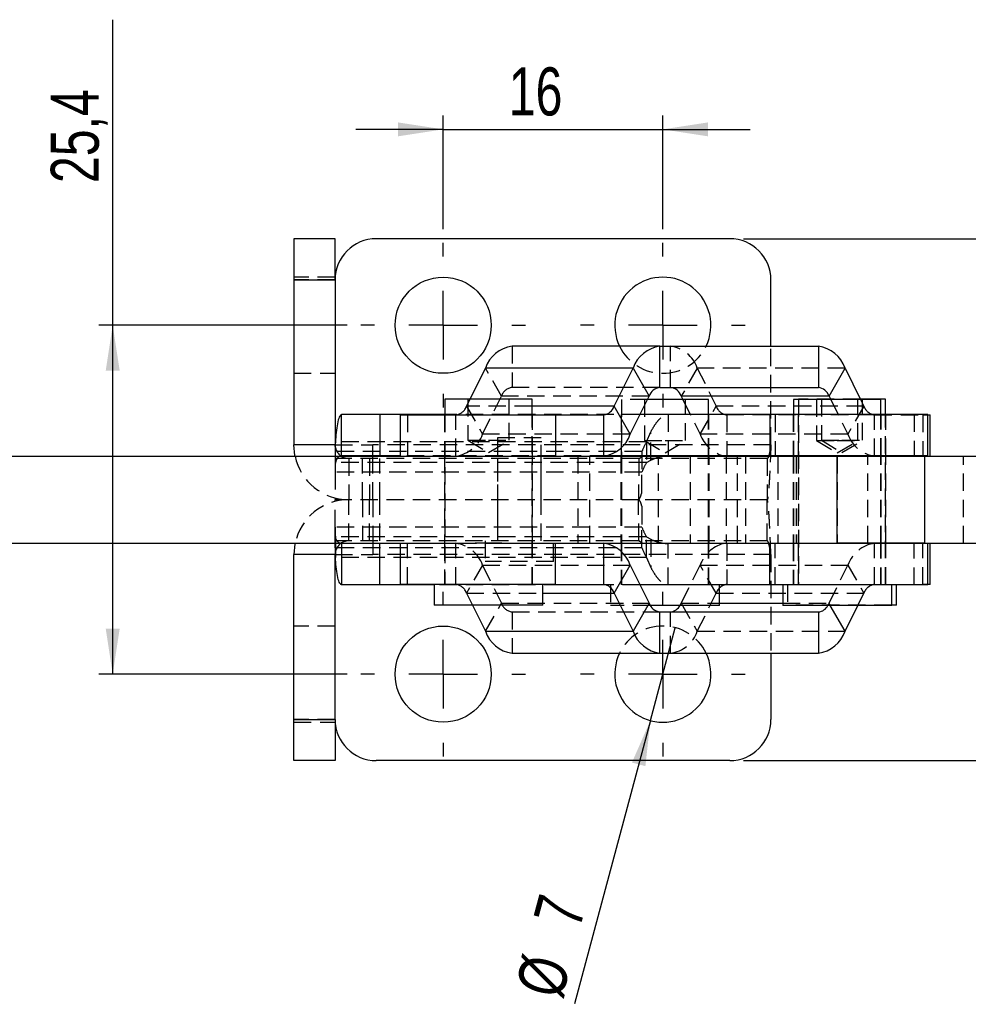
# Model space of a CAD drawing. Extents: x 29 to 415, y 5 to 292.
# Tile 2 of 25: x 106 to 175, y 5 to 77. Entities that reach past the tile are written whole.
import ezdxf

# ---------------------------------------------------------------- set-up
doc = ezdxf.new("R2010")
doc.units = 0
doc.linetypes.add('HIDDEN', pattern=[1.905, 1.27, -0.635])
doc.layers.get('0').update_dxf_attribs({"linetype": 'CONTINUOUS'})
doc.styles.add('SLDTEXTSTYLE0', font='TXT', dxfattribs={"width": 0.75})
doc.dimstyles.new('SLDDIMSTYLE0', dxfattribs={"dimtxt": 3.5, "dimasz": 3.302, "dimexe": 0, "dimexo": 0.0625, "dimgap": 0.875, "dimtad": 1, "dimdec": 3, "dimrnd": 1e-09, "dimzin": 12, "dimtxsty": 'SLDTEXTSTYLE0', "dimsah": 1, "dimcen": 0.09, "dimazin": 3, "dimtfac": 1, "dimtdec": 3, "dimtofl": 0, "dimtmove": 0, "dimatfit": 3, "dimtolj": 1, "dimtzin": 12})
doc.dimstyles.new('SLDDIMSTYLE4', dxfattribs={"dimtxt": 3.5, "dimasz": 3.302, "dimexe": 0, "dimexo": 0.0625, "dimgap": 0.875, "dimtad": 1, "dimdec": 3, "dimrnd": 1e-09, "dimzin": 12, "dimtxsty": 'SLDTEXTSTYLE0', "dimsah": 1, "dimcen": 0.09, "dimazin": 3, "dimtfac": 1, "dimtdec": 3, "dimtmove": 0, "dimatfit": 3, "dimtolj": 1, "dimtzin": 12})
doc.dimstyles.new('SLDDIMSTYLE5', dxfattribs={"dimtxt": 3.5, "dimasz": 3.302, "dimexe": 0, "dimexo": 0.0625, "dimgap": 0.875, "dimtad": 1, "dimdec": 3, "dimrnd": 1e-09, "dimzin": 12, "dimtxsty": 'SLDTEXTSTYLE0', "dimblk1": 'NONE', "dimsah": 1, "dimcen": 0, "dimazin": 3, "dimtfac": 1, "dimtdec": 3, "dimtmove": 0, "dimatfit": 3, "dimtolj": 1, "dimtzin": 12})

# ---------------------------------------------------------------- blocks, each defined once
blk = doc.blocks.new('_D_10')
at = {"color": 179, "linetype": 'CONTINUOUS'}
for p, q in [((137.012, 61.626), (137.012, 69.888)), ((153.012, 61.626), (153.012, 69.888)), ((137.012, 68.888), (130.662, 68.888)), ((137.012, 68.888), (153.012, 68.888)), ((153.012, 68.888), (159.362, 68.888))]:
    blk.add_line(p, q, dxfattribs=at)
for points in [[(137.012, 68.888), (133.71, 69.396), (133.71, 68.38)], [(153.012, 68.888), (156.314, 68.38), (156.314, 69.396)]]:
    blk.add_solid(points, dxfattribs=at)
at = {"color": 179, "linetype": 'CONTINUOUS', "insert": (141.792, 73.4, 31.598), "char_height": 3.5, "attachment_point": 1, "style": 'SLDTEXTSTYLE0'}
blk.add_mtext('16', dxfattribs=at)
blk = doc.blocks.new('_D_11')
at = {"color": 179, "linetype": 'CONTINUOUS'}
for q in [(153.918, 32.607), (146.577, 5.212)]:
    blk.add_line((152.106, 25.845), q, dxfattribs=at)
blk.add_solid([(152.106, 25.845), (150.761, 22.787), (151.742, 22.524)], dxfattribs=at)
at = {"color": 179, "linetype": 'CONTINUOUS', "char_height": 3.5, "attachment_point": 1, "rotation": 75, "style": 'SLDTEXTSTYLE0'}
for s, insert in [('7', (143.561, 11.485, 31.598)), ('%%c', (142.246, 6.373, 31.598))]:
    blk.add_mtext(s, dxfattribs=dict(at, insert=insert))
blk = doc.blocks.new('_NONE')
blk = doc.blocks.new('_D_12')
at = {"color": 218, "linetype": 'CONTINUOUS'}
for p, q in [((204.746, 60.926), (204.746, 72.896)), ((158.887, 60.926), (205.746, 60.926)), ((204.746, 22.926), (204.746, 60.926)), ((158.887, 22.926), (205.746, 22.926))]:
    blk.add_line(p, q, dxfattribs=at)
for points in [[(204.746, 60.926), (204.238, 57.624), (205.254, 57.624)], [(204.746, 22.926), (205.254, 26.228), (204.238, 26.228)]]:
    blk.add_solid(points, dxfattribs=at)
at = {"color": 218, "linetype": 'CONTINUOUS', "insert": (200.235, 64.88, 31.598), "char_height": 3.5, "attachment_point": 1, "rotation": 90, "style": 'SLDTEXTSTYLE0'}
blk.add_mtext('38', dxfattribs=at)
blk = doc.blocks.new('_D_13')
at = {"color": 218, "linetype": 'CONTINUOUS'}
for p, q in [((112.94, 54.626), (112.94, 76.874)), ((130.012, 54.626), (111.94, 54.626)), ((112.94, 29.226), (112.94, 54.626)), ((130.012, 29.226), (111.94, 29.226))]:
    blk.add_line(p, q, dxfattribs=at)
for points in [[(112.94, 54.626), (112.432, 51.324), (113.448, 51.324)], [(112.94, 29.226), (113.448, 32.528), (112.432, 32.528)]]:
    blk.add_solid(points, dxfattribs=at)
at = {"color": 218, "linetype": 'CONTINUOUS', "insert": (108.428, 64.979, 31.598), "char_height": 3.5, "attachment_point": 1, "rotation": 90, "style": 'SLDTEXTSTYLE0'}
blk.add_mtext('25,4', dxfattribs=at)
blk = doc.blocks.new('SW_CENTERMARKSYMBOL_8')
at = {"color": 0, "linetype": 'CONTINUOUS'}
for p, q in [((0, 5), (0, 6)), ((0, 0), (0, 2.5)), ((-5, 0), (-6, 0)), ((0, 0), (-2.5, 0)), ((0, 0), (0, -2.5)), ((0, 0), (2.5, 0)), ((5, 0), (6, 0)), ((0, -5), (0, -6))]:
    blk.add_line(p, q, dxfattribs=at)
blk = doc.blocks.new('SW_CENTERMARKSYMBOL_9')
at = {"color": 0, "linetype": 'CONTINUOUS'}
for p, q in [((0, 5), (0, 6)), ((0, 0), (0, 2.5)), ((-5, 0), (-6, 0)), ((0, 0), (-2.5, 0)), ((0, 0), (0, -2.5)), ((0, 0), (2.5, 0)), ((5, 0), (6, 0)), ((0, -5), (0, -6))]:
    blk.add_line(p, q, dxfattribs=at)
blk = doc.blocks.new('SW_CENTERMARKSYMBOL_10')
at = {"color": 0, "linetype": 'CONTINUOUS'}
for p, q in [((0, 30.4), (0, 31.4)), ((0, 25.4), (0, 27.9)), ((-5, 25.4), (-6, 25.4)), ((0, 25.4), (-2.5, 25.4)), ((0, 25.4), (0, 22.9)), ((0, 25.4), (2.5, 25.4)), ((5, 25.4), (6, 25.4)), ((0, 20.4), (0, 19.4)), ((0, 5), (0, 6)), ((0, 0), (0, 2.5)), ((-5, 0), (-6, 0)), ((0, 0), (-2.5, 0)), ((0, 0), (0, -2.5)), ((0, 0), (2.5, 0)), ((5, 0), (6, 0)), ((0, -5), (0, -6))]:
    blk.add_line(p, q, dxfattribs=at)

msp = doc.modelspace()

# ---------------------------------------------------------------- linework, layer by layer
at = {"color": 7, "linetype": 'CONTINUOUS'}
for p, q in [((129.136915, 60.926132), (126.136916, 60.926132)), ((126.136916, 60.926132), (126.136916, 57.926134)), ((129.136915, 57.926134), (129.136915, 60.926132)), ((157.886915, 60.926132), (132.136915, 60.926132)), ((126.136916, 57.926134), (129.136915, 57.926134)), ((126.136916, 57.926134), (126.136916, 45.926133)), ((129.136915, 57.926134), (129.136915, 45.926133)), ((160.886916, 53.101133), (160.886916, 57.926134)), ((152.791492, 53.101133), (142.028594, 53.101133)), ((152.791492, 50.101132), (152.791492, 53.101133)), ((152.791492, 53.101133), (164.342963, 53.101133)), ((164.342963, 53.101133), (164.342963, 50.101132)), ((138.968704, 49.251133), (140.087436, 51.511125)), ((150.850334, 51.511125), (140.087436, 51.511125)), ((149.477165, 48.737136), (150.850334, 51.511125)), ((150.850334, 51.511125), (152.015028, 49.465129)), ((165.119425, 49.465129), (166.28412, 51.511125)), ((166.28412, 51.511125), (167.415228, 49.226133)), ((152.791492, 50.101132), (164.342963, 50.101132)), ((137.137915, 49.251133), (137.137915, 48.101133)), ((143.487915, 49.251133), (137.137915, 49.251133)), ((143.487915, 48.101133), (143.487915, 49.251133)), ((150.64186, 46.691141), (152.015028, 49.465129)), ((156.348641, 49.226133), (151.896722, 49.226133)), ((165.119425, 49.465129), (154.356527, 49.465129)), ((154.356527, 49.465129), (154.474835, 49.226133)), ((156.348641, 48.126133), (156.348641, 49.226133)), ((162.537916, 49.226133), (162.537916, 48.126133)), ((168.887915, 49.226133), (162.537916, 49.226133)), ((165.119425, 49.465129), (165.237733, 49.226133)), ((169.233641, 49.251133), (167.402853, 49.251133)), ((168.887915, 48.126133), (168.887915, 49.226133)), ((169.233641, 48.126133), (169.233641, 49.251133)), ((129.607546, 45.126133), (129.607546, 48.126133)), ((132.408728, 48.126133), (129.607546, 48.126133)), ((132.408728, 48.126133), (132.408728, 45.126133)), ((137.137915, 48.126133), (132.408728, 48.126133)), ((133.890209, 48.101133), (133.890209, 45.101133)), ((133.890209, 48.101133), (145.182811, 48.101133)), ((145.182811, 48.101133), (145.182811, 45.101133)), ((145.182811, 48.101133), (148.700702, 48.101133)), ((148.700702, 48.101133), (148.700702, 45.101133)), ((150.64186, 46.691141), (149.477165, 48.737136)), ((160.813228, 48.126133), (151.352204, 48.126133)), ((160.813228, 48.126133), (160.813228, 45.126133)), ((172.312916, 48.126133), (160.813228, 48.126133)), ((172.312916, 45.126133), (172.312916, 48.126133)), ((172.312916, 48.101133), (172.481347, 48.101133)), ((172.481347, 45.101133), (172.481347, 48.101133)), ((129.136915, 45.926133), (126.136916, 45.926133)), ((129.144384, 45.804144), (129.136915, 45.926133)), ((129.162599, 45.101133), (129.162599, 46.126133)), ((129.136915, 45.427007), (129.136915, 45.101133)), ((50.912915, 45.101133), (139.349248, 45.101133)), ((132.408728, 45.126133), (129.607546, 45.126133)), ((133.890209, 45.126133), (132.408728, 45.126133)), ((139.349248, 45.101133), (141.276582, 45.101133)), ((141.276582, 45.101133), (165.712916, 45.101133)), ((160.813228, 45.126133), (148.96579, 45.126133)), ((149.998641, 45.126133), (149.998641, 45.101133)), ((156.348641, 45.101133), (156.348641, 45.126133)), ((157.670855, 45.101133), (157.405767, 45.126133)), ((172.312916, 45.126133), (160.813228, 45.126133)), ((162.537916, 45.126133), (162.537916, 45.101133)), ((165.712916, 38.751133), (165.712916, 45.101133)), ((165.712916, 45.101133), (172.062915, 45.101133)), ((168.887915, 45.101133), (168.887915, 45.126133)), ((171.951643, 45.126133), (171.951643, 45.101133)), ((172.062915, 45.101133), (188.597845, 45.101133)), ((172.062915, 45.101133), (172.062915, 38.751133)), ((50.912915, 38.751133), (139.349248, 38.751133)), ((129.136915, 38.425259), (129.136915, 38.751133)), ((129.162599, 38.751133), (129.162599, 37.726133)), ((129.607546, 38.726133), (129.607546, 35.726133)), ((132.408728, 38.726133), (129.607546, 38.726133)), ((132.408728, 35.726133), (132.408728, 38.726133)), ((133.890209, 38.726133), (132.408728, 38.726133)), ((133.890209, 38.751133), (133.890209, 35.751133)), ((141.276582, 38.751133), (139.349248, 38.751133)), ((141.276582, 38.751133), (165.712916, 38.751133)), ((145.182811, 35.751133), (145.182811, 38.751133)), ((148.700702, 38.751133), (148.700702, 35.751133)), ((160.813228, 38.726133), (148.96579, 38.726133)), ((149.998641, 38.751133), (149.998641, 38.726133)), ((156.348641, 38.726133), (156.348641, 38.751133)), ((157.405767, 38.726133), (157.670855, 38.751133)), ((160.813228, 35.726133), (160.813228, 38.726133)), ((172.312916, 38.726133), (160.813228, 38.726133)), ((162.537916, 38.751133), (162.537916, 38.726133)), ((172.062915, 38.751133), (165.712916, 38.751133)), ((168.887915, 38.726133), (168.887915, 38.751133)), ((171.951643, 38.726133), (171.951643, 38.751133)), ((172.062915, 38.751133), (188.597845, 38.751133)), ((172.312916, 35.726133), (172.312916, 38.726133)), ((172.481347, 35.751133), (172.481347, 38.751133)), ((129.144384, 38.048121), (129.136915, 37.926133)), ((129.136915, 37.926133), (126.136916, 37.926133)), ((126.136916, 25.926132), (126.136916, 37.926133)), ((129.136915, 25.926132), (129.136915, 37.926133)), ((149.477165, 35.11513), (150.64186, 37.161125)), ((150.64186, 37.161125), (152.015028, 34.387136)), ((132.408728, 35.726133), (129.607546, 35.726133)), ((136.344165, 35.726133), (132.408728, 35.726133)), ((145.182811, 35.751133), (133.890209, 35.751133)), ((136.344165, 35.751133), (136.344165, 34.251133)), ((144.281665, 34.251133), (144.281665, 35.751133)), ((145.182811, 35.751133), (148.700702, 35.751133)), ((160.813228, 35.726133), (151.352204, 35.726133)), ((157.142391, 34.226133), (157.142391, 35.726133)), ((172.312916, 35.726133), (160.813228, 35.726133)), ((161.744165, 35.726133), (161.744165, 34.226133)), ((169.681665, 34.226133), (169.681665, 35.726133)), ((170.02739, 34.251133), (170.02739, 35.726133)), ((172.481347, 35.751133), (172.312916, 35.751133)), ((149.477165, 35.11513), (150.850334, 32.341141)), ((144.281665, 34.251133), (136.344165, 34.251133)), ((139.14196, 34.251133), (140.087436, 32.341141)), ((152.015028, 34.387136), (150.850334, 32.341141)), ((157.142391, 34.226133), (152.104597, 34.226133)), ((152.791492, 30.751133), (152.791492, 33.751133)), ((152.791492, 33.751133), (164.342963, 33.751133)), ((169.681665, 34.226133), (161.744165, 34.226133)), ((164.342963, 33.751133), (164.342963, 30.751133)), ((166.28412, 32.341141), (167.217221, 34.226133)), ((170.02739, 34.251133), (169.681665, 34.251133)), ((140.087436, 32.341141), (150.850334, 32.341141)), ((142.028594, 30.751133), (152.791492, 30.751133)), ((152.791492, 30.751133), (164.342963, 30.751133)), ((160.886916, 30.751133), (160.886916, 25.926132)), ((126.136916, 25.926132), (129.136915, 25.926132)), ((126.136916, 22.926133), (126.136916, 25.926132)), ((129.136915, 25.926132), (129.136915, 22.926133)), ((129.136915, 22.926133), (126.136916, 22.926133)), ((157.886915, 22.926133), (132.136915, 22.926133))]:
    msp.add_line(p, q, dxfattribs=at)
at = {"color": 7, "linetype": 'HIDDEN'}
for p, q in [((129.136915, 58.126133), (126.136916, 58.126133)), ((129.136915, 57.926134), (126.136916, 57.926134)), ((142.028594, 53.101133), (142.028594, 50.101132)), ((153.580064, 50.101132), (153.580064, 53.101133)), ((160.886916, 45.926133), (160.886916, 53.101133)), ((126.136916, 51.126133), (129.136915, 51.126133)), ((141.252131, 49.465129), (140.087436, 51.511125)), ((155.521223, 51.511125), (154.356527, 49.465129)), ((166.28412, 51.511125), (155.521223, 51.511125)), ((155.521223, 51.511125), (156.894392, 48.737136)), ((152.791492, 50.101132), (142.028594, 50.101132)), ((138.714267, 48.737136), (138.968704, 49.251133)), ((138.812915, 49.251133), (138.812915, 46.251133)), ((139.878962, 46.691141), (141.252131, 49.465129)), ((152.015028, 49.465129), (141.252131, 49.465129)), ((141.812915, 46.251133), (141.812915, 49.251133)), ((151.896722, 49.226133), (149.998641, 49.226133)), ((149.998641, 49.226133), (149.998641, 45.126133)), ((151.673641, 49.226133), (151.673641, 46.226133)), ((154.474835, 49.226133), (155.729696, 46.691141)), ((154.673641, 46.226133), (154.673641, 49.226133)), ((167.402853, 49.251133), (162.883642, 49.251133)), ((162.883642, 49.251133), (162.883642, 35.751133)), ((164.212915, 49.226133), (164.212915, 46.226133)), ((164.558642, 49.251133), (164.558642, 46.251133)), ((165.237733, 49.226133), (166.492595, 46.691141)), ((167.212915, 46.226133), (167.212915, 49.226133)), ((167.415228, 49.226133), (167.657288, 48.737136)), ((167.558641, 46.251133), (167.558641, 49.251133)), ((134.419914, 48.101133), (134.419914, 45.101133)), ((137.112915, 48.101133), (137.112915, 45.101133)), ((151.352204, 48.126133), (137.137915, 48.126133)), ((137.137915, 48.101133), (137.137915, 35.751133)), ((137.937804, 45.101133), (137.937804, 48.101133)), ((138.714267, 48.737136), (139.878962, 46.691141)), ((143.487915, 48.737136), (138.714267, 48.737136)), ((143.487915, 35.751133), (143.487915, 48.101133)), ((143.512915, 45.101133), (143.512915, 48.101133)), ((149.973641, 48.126133), (149.973641, 45.126133)), ((153.411733, 48.126133), (153.411733, 45.126133)), ((155.729696, 46.691141), (156.894392, 48.737136)), ((156.348641, 45.126133), (156.348641, 48.126133)), ((156.373641, 45.126133), (156.373641, 48.126133)), ((167.657288, 48.737136), (156.894392, 48.737136)), ((168.433752, 48.101133), (157.670855, 48.101133)), ((157.670855, 48.101133), (157.670855, 45.101133)), ((161.188744, 48.101133), (161.188744, 45.101133)), ((162.512916, 48.126133), (162.512916, 45.126133)), ((162.537916, 48.126133), (162.537916, 45.126133)), ((162.858641, 48.101133), (162.858641, 45.101133)), ((167.657288, 48.737136), (166.492595, 46.691141)), ((168.433752, 45.101133), (168.433752, 48.101133)), ((168.433752, 48.101133), (171.951643, 48.101133)), ((168.887915, 45.126133), (168.887915, 48.126133)), ((168.912916, 45.126133), (168.912916, 48.126133)), ((169.233641, 35.751133), (169.233641, 48.126133)), ((169.258641, 45.101133), (169.258641, 48.101133)), ((171.309736, 48.126133), (171.309736, 45.126133)), ((171.951643, 48.101133), (171.951643, 45.126133)), ((171.951643, 48.101133), (172.312916, 48.101133)), ((150.64186, 46.691141), (139.878962, 46.691141)), ((151.816488, 46.126133), (152.138579, 46.870084)), ((152.138579, 44.812121), (152.138579, 46.870084)), ((166.492595, 46.691141), (155.729696, 46.691141)), ((129.136915, 45.926133), (126.136916, 45.926133)), ((129.136915, 45.926133), (131.886916, 45.926133)), ((151.816488, 46.126133), (129.162599, 46.126133)), ((160.886916, 45.926133), (131.886916, 45.926133)), ((131.886916, 44.957887), (131.886916, 45.926133)), ((138.812915, 46.251133), (140.312915, 46.251133)), ((138.812915, 46.251133), (140.312915, 45.349842)), ((140.312915, 46.251133), (141.812915, 46.251133)), ((140.312915, 45.349842), (141.812915, 46.251133)), ((144.146174, 46.426133), (140.971173, 46.426133)), ((140.971173, 46.426133), (140.971173, 38.926133)), ((144.146174, 38.926133), (144.146174, 46.426133)), ((151.673641, 46.226133), (153.173641, 46.226133)), ((151.673641, 46.226133), (153.173641, 45.324842)), ((151.816488, 46.126133), (151.816488, 44.626133)), ((153.173641, 46.226133), (154.673641, 46.226133)), ((153.173641, 45.324842), (154.673641, 46.226133)), ((164.212915, 46.226133), (165.712916, 46.226133)), ((164.212915, 46.226133), (165.712916, 45.324842)), ((164.558642, 46.251133), (166.058641, 46.251133)), ((164.558642, 46.251133), (166.058641, 45.349842)), ((165.712916, 46.226133), (167.212915, 46.226133)), ((165.712916, 45.324842), (167.212915, 46.226133)), ((166.058641, 46.251133), (167.558641, 46.251133)), ((166.058641, 45.349842), (167.558641, 46.251133)), ((151.489085, 45.426133), (129.136915, 45.426133)), ((151.489085, 45.427007), (151.489085, 43.927007)), ((129.136915, 45.101133), (129.136915, 43.927007)), ((151.306235, 44.926133), (129.136915, 44.926133)), ((129.162599, 44.626133), (129.162599, 45.101133)), ((151.816488, 44.626133), (129.162599, 44.626133)), ((130.136915, 44.926133), (130.136915, 41.926133)), ((131.136915, 41.926133), (131.136915, 44.926133)), ((131.636915, 44.926133), (131.636915, 41.926133)), ((131.886916, 41.933953), (131.886916, 44.957887)), ((132.386915, 41.926133), (132.386915, 44.926133)), ((148.96579, 45.126133), (133.890209, 45.126133)), ((137.112915, 45.101133), (137.112915, 38.751133)), ((140.958674, 44.926133), (140.958674, 41.926133)), ((143.512915, 38.751133), (143.512915, 45.101133)), ((144.158674, 41.926133), (144.158674, 44.926133)), ((146.823641, 45.101133), (146.823641, 38.751133)), ((147.701343, 38.751133), (147.701343, 45.101133)), ((149.952391, 45.101133), (149.952391, 38.751133)), ((149.973641, 45.101133), (149.973641, 38.751133)), ((149.998641, 45.101133), (149.998641, 38.751133)), ((160.618966, 44.926133), (151.306235, 44.926133)), ((151.816488, 44.626133), (152.138579, 44.812121)), ((152.68854, 38.751133), (152.68854, 45.101133)), ((154.996004, 45.101133), (154.996004, 38.751133)), ((156.348641, 38.751133), (156.348641, 45.101133)), ((156.373641, 38.751133), (156.373641, 45.101133)), ((156.379531, 38.751133), (156.379531, 45.101133)), ((157.625499, 45.101133), (157.625499, 38.751133)), ((158.454824, 38.751133), (158.454824, 45.101133)), ((159.029727, 45.101133), (159.029727, 38.751133)), ((160.618966, 44.926133), (160.618966, 41.926133)), ((161.382089, 45.101133), (161.382089, 38.751133)), ((162.512916, 45.101133), (162.512916, 38.751133)), ((162.537916, 45.101133), (162.537916, 38.751133)), ((162.724637, 45.101133), (162.724637, 38.751133)), ((162.858641, 45.101133), (162.858641, 38.751133)), ((165.712916, 45.101133), (165.712916, 38.751133)), ((167.945898, 38.751133), (167.945898, 45.101133)), ((168.887915, 38.751133), (168.887915, 45.101133)), ((168.912916, 38.751133), (168.912916, 45.101133)), ((169.258641, 38.751133), (169.258641, 45.101133)), ((174.9171, 38.751133), (174.9171, 45.101133)), ((129.136915, 43.927007), (129.136915, 43.926133)), ((151.489085, 43.926133), (129.136915, 43.926133)), ((129.136915, 43.926133), (129.136915, 41.926133)), ((151.489085, 43.927007), (151.489085, 43.926133)), ((151.489085, 42.462031), (151.489085, 43.926133)), ((129.136915, 39.926133), (129.136915, 41.926133)), ((151.306235, 41.926133), (129.136915, 41.926133)), ((130.136915, 38.926133), (130.136915, 41.926133)), ((131.136915, 41.926133), (131.136915, 38.926133)), ((131.636915, 38.926133), (131.636915, 41.926133)), ((131.886916, 41.918313), (131.886916, 38.894379)), ((132.386915, 38.926133), (132.386915, 41.926133)), ((140.958674, 41.926133), (140.958674, 38.926133)), ((144.158674, 38.926133), (144.158674, 41.926133)), ((160.618966, 41.926133), (151.306235, 41.926133)), ((160.618966, 38.926133), (160.618966, 41.926133)), ((151.489085, 41.390234), (151.489085, 39.926133)), ((129.136915, 39.925259), (129.136915, 39.926133)), ((151.489085, 39.926133), (129.136915, 39.926133)), ((129.136915, 38.751133), (129.136915, 39.925259)), ((151.489085, 39.925259), (151.489085, 39.926133)), ((151.489085, 38.425259), (151.489085, 39.925259)), ((151.306235, 38.926133), (129.136915, 38.926133)), ((151.816488, 39.226133), (129.162599, 39.226133)), ((129.162599, 39.226133), (129.162599, 38.751133)), ((131.886916, 38.894379), (131.886916, 37.926133)), ((148.96579, 38.726133), (133.890209, 38.726133)), ((134.419914, 35.751133), (134.419914, 38.751133)), ((137.112915, 38.751133), (137.112915, 35.751133)), ((137.937804, 35.751133), (137.937804, 38.751133)), ((140.058673, 38.926133), (140.058673, 37.426133)), ((143.512915, 35.751133), (143.512915, 38.751133)), ((145.058674, 37.426133), (145.058674, 38.926133)), ((149.973641, 38.726133), (149.973641, 35.726133)), ((149.998641, 38.726133), (149.998641, 35.726133)), ((160.618966, 38.926133), (151.306235, 38.926133)), ((151.816488, 39.226133), (152.138579, 39.040145)), ((151.816488, 37.726133), (151.816488, 39.226133)), ((152.138579, 39.040145), (152.138579, 36.982181)), ((153.411733, 35.726133), (153.411733, 38.726133)), ((156.348641, 35.726133), (156.348641, 38.726133)), ((156.373641, 35.726133), (156.373641, 38.726133)), ((157.670855, 38.751133), (157.670855, 35.751133)), ((161.188744, 35.751133), (161.188744, 38.751133)), ((162.512916, 38.726133), (162.512916, 35.726133)), ((162.537916, 38.726133), (162.537916, 35.726133)), ((162.858641, 38.751133), (162.858641, 35.751133)), ((168.433752, 35.751133), (168.433752, 38.751133)), ((168.887915, 35.726133), (168.887915, 38.726133)), ((168.912916, 35.726133), (168.912916, 38.726133)), ((169.258641, 35.751133), (169.258641, 38.751133)), ((171.309736, 35.726133), (171.309736, 38.726133)), ((171.951643, 35.751133), (171.951643, 38.726133)), ((151.489085, 38.426133), (129.136915, 38.426133)), ((129.136915, 37.926133), (126.136916, 37.926133)), ((129.136915, 37.926133), (131.886916, 37.926133)), ((151.816488, 37.726133), (129.162599, 37.726133)), ((160.886916, 37.926133), (131.886916, 37.926133)), ((145.058674, 37.426133), (140.058673, 37.426133)), ((151.816488, 37.726133), (152.138579, 36.982181)), ((160.886916, 37.926133), (160.886916, 30.751133)), ((139.878962, 37.161125), (138.714267, 35.11513)), ((139.878962, 37.161125), (150.64186, 37.161125)), ((139.878962, 37.161125), (141.252131, 34.387136)), ((154.356527, 34.387136), (155.729696, 37.161125)), ((155.729696, 37.161125), (166.492595, 37.161125)), ((156.894392, 35.11513), (155.729696, 37.161125)), ((165.119425, 34.387136), (166.492595, 37.161125)), ((166.492595, 37.161125), (167.657288, 35.11513)), ((151.352204, 35.726133), (136.344165, 35.726133)), ((149.204891, 35.726133), (149.204891, 34.226133)), ((157.670855, 35.751133), (168.433752, 35.751133)), ((162.089892, 35.751133), (162.089892, 34.251133)), ((168.433752, 35.751133), (171.951643, 35.751133)), ((170.02739, 35.726133), (170.02739, 35.751133)), ((172.312916, 35.751133), (171.951643, 35.751133)), ((138.714267, 35.11513), (139.14196, 34.251133)), ((138.714267, 35.11513), (144.281665, 35.11513)), ((155.521223, 32.341141), (156.894392, 35.11513)), ((156.894392, 35.11513), (167.657288, 35.11513)), ((167.217221, 34.226133), (167.657288, 35.11513)), ((140.087436, 32.341141), (141.252131, 34.387136)), ((141.252131, 34.387136), (152.015028, 34.387136)), ((142.028594, 33.751133), (152.791492, 33.751133)), ((142.028594, 33.751133), (142.028594, 30.751133)), ((152.104597, 34.226133), (149.204891, 34.226133)), ((153.580064, 30.751133), (153.580064, 33.751133)), ((154.356527, 34.387136), (155.521223, 32.341141)), ((154.356527, 34.387136), (157.142391, 34.387136)), ((161.744165, 34.387136), (165.119425, 34.387136)), ((169.681665, 34.251133), (162.089892, 34.251133)), ((165.211078, 34.226133), (165.119425, 34.387136)), ((129.136915, 32.726133), (126.136916, 32.726133)), ((155.521223, 32.341141), (166.28412, 32.341141)), ((129.136915, 25.926132), (126.136916, 25.926132)), ((126.136916, 25.726132), (129.136915, 25.726132))]:
    msp.add_line(p, q, dxfattribs=at)
at = {"color": 8, "linetype": 'CONTINUOUS'}
for p, q in [((149.477165, 48.737136), (143.487915, 48.737136)), ((144.281665, 35.11513), (149.477165, 35.11513)), ((157.142391, 34.387136), (161.744165, 34.387136)), ((166.28412, 32.341141), (165.211078, 34.226133))]:
    msp.add_line(p, q, dxfattribs=at)
at = {"color": 7, "linetype": 'CONTINUOUS', "flags": 128}
for points in [[(126.222918, 45.101133), (126.213774, 45.145772), (126.136916, 45.926133)], [(126.222918, 38.751133), (126.213774, 38.706494), (126.136916, 37.926133)]]:
    msp.add_lwpolyline(points, dxfattribs=at)
at = {"color": 7, "linetype": 'HIDDEN', "flags": 128}
for points in [[(154.266958, 34.226133), (154.278335, 34.24458), (154.356527, 34.387136)], [(165.119425, 34.387136), (165.041233, 34.24458), (165.029856, 34.226133)]]:
    msp.add_lwpolyline(points, dxfattribs=at)
at = {"color": 7, "linetype": 'CONTINUOUS'}
for centre in [(137.011915, 54.626133), (137.011915, 29.226133)]:
    msp.add_circle(centre, 3.5, dxfattribs=at)
for centre, radius, start, end in [((132.136915, 57.926133), 3, 90, 180), ((157.886915, 57.926133), 3, 0, 90), ((153.011915, 54.626133), 3.5, 334.1692463, 205.8307537), ((142.35848, 50.718459), 2.405403, 97.8826073, 160.759395), ((153.121378, 50.718459), 2.405403, 97.8826073, 160.759395), ((164.013077, 50.71846), 2.405401, 19.2405815, 82.11740273), ((152.923445, 49.148064), 0.96216, 97.88256342, 160.75942242), ((153.448111, 49.148065), 0.962159, 19.24054616, 82.117468), ((164.211011, 49.148068), 0.962156, 19.24041566, 82.11753112), ((148.568747, 49.054203), 0.962161, 277.88260728, 340.75937856), ((148.370815, 47.483807), 2.405403, 277.88261434, 340.75939619), ((138.667948, 45.426897), 9.531033, 175.79276601, 179.99933941), ((148.370815, 36.368458), 2.405403, 19.24060381, 82.11738566), ((138.667948, 38.425369), 9.531033, 180.00066059, 184.20723399), ((148.568747, 34.798063), 0.962161, 19.24062144, 82.11739272), ((152.923445, 34.704202), 0.96216, 199.24057758, 262.11743658), ((153.474987, 34.637241), 0.892316, 276.76270057, 332.56640847), ((164.268626, 34.592786), 0.844929, 275.04737183, 334.2818099), ((142.35848, 33.133807), 2.405403, 199.240605, 262.1173927), ((153.121378, 33.133807), 2.405403, 199.240605, 262.1173927), ((164.013077, 33.133806), 2.405401, 277.88259727, 340.7594185), ((153.011915, 29.226133), 3.5, 154.1692463, 25.8307537), ((132.136915, 25.926133), 3, 180, 270), ((157.886915, 25.926133), 3, 270, 0)]:
    msp.add_arc(centre, radius, start, end, dxfattribs=at)
at = {"color": 7, "linetype": 'HIDDEN'}
for centre, radius, start, end in [((153.011915, 54.626133), 3.5, 205.8307537, 270), ((153.011915, 54.626133), 3.5, 270, 334.1692463), ((153.250178, 50.718458), 2.405403, 19.24061853, 82.11739265), ((142.160548, 49.148064), 0.96216, 97.88255394, 160.7594319), ((137.80585, 49.054202), 0.96216, 277.88258209, 340.75940375), ((157.802809, 49.054202), 0.96216, 199.24058378, 262.11743037), ((168.565707, 49.054205), 0.962163, 199.24071428, 262.11736725), ((137.607918, 47.483807), 2.405402, 277.88260177, 340.75940875), ((158.121915, 47.573115), 2.549625, 200.23814301, 253.68703957), ((168.763638, 47.483806), 2.405401, 199.24058031, 262.11739569), ((156.261966, 43.61808), 5.104175, 150.5691566, 159.24324437), ((130.136915, 45.926133), 1, 187.00687868, 270), ((130.136915, 45.926133), 4, 191.90268265, 270), ((138.667963, 43.926897), 9.531049, 175.79276943, 179.99933739), ((156.261989, 42.118071), 5.1042, 150.56918347, 159.24323215), ((130.136915, 37.926133), 4, 90, 168.09731735), ((138.667963, 39.925369), 9.531049, 180.00066261, 184.20723057), ((156.261989, 41.734195), 5.1042, 200.75676785, 209.43081653), ((130.136915, 37.926133), 1, 90, 172.99312132), ((137.607918, 36.368459), 2.405402, 19.24059125, 82.11739823), ((158.121915, 36.279151), 2.549625, 106.31296043, 159.76185699), ((168.763638, 36.36846), 2.405401, 97.88260431, 160.75941969), ((156.261966, 40.234185), 5.104175, 200.75675563, 209.4308434), ((137.80585, 34.798063), 0.96216, 19.24059625, 82.11741791), ((157.802809, 34.798064), 0.96216, 97.88256963, 160.75941622), ((168.565707, 34.798061), 0.962163, 97.88263275, 160.75928572), ((142.160548, 34.704202), 0.96216, 199.2405681, 262.11744606), ((153.011915, 29.226133), 3.5, 90, 154.1692463), ((153.011915, 29.226133), 3.5, 25.8307537, 90), ((153.250178, 33.133808), 2.405403, 277.88260735, 340.75938147)]:
    msp.add_arc(centre, radius, start, end, dxfattribs=at)
for centre, major_axis, start_param, end_param in [((151.306235, 45.926133), (0, 1), 3.020066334, 3.141592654), ((151.306235, 45.926133), (0, 4), 3.080864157, 3.141592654), ((151.306235, 37.926133), (0, 4), 0, 0.060728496), ((151.306235, 37.926133), (0, 1), 0, 0.12152632)]:
    msp.add_ellipse(centre, major_axis=major_axis, ratio=0.267949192, start_param=start_param, end_param=end_param, dxfattribs=at)
at = {"color": 7, "linetype": 'CONTINUOUS'}
for points in [[(129.607546, 48.126133), (129.549647, 48.089247), (129.439989, 48.019384), (129.309889, 47.51073), (129.213357, 46.875174), (129.178689, 46.363582), (129.162599, 46.126133)], [(129.607546, 35.726133), (129.549647, 35.763019), (129.439989, 35.832882), (129.309889, 36.341536), (129.213357, 36.977092), (129.178689, 37.488684), (129.162599, 37.726133)]]:
    msp.add_open_spline(points, degree=3, knots=[0, 0, 0, 0, 0.297193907, 0.562884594, 0.797117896, 1, 1, 1, 1], dxfattribs=at)
at = {"color": 7, "linetype": 'HIDDEN'}
for points, knots in [([(152.138579, 46.870084), (152.244675, 47.056881), (152.456868, 47.430474), (152.775156, 47.820866), (153.093446, 48.078387), (153.305637, 48.110218), (153.411733, 48.126133)], [0, 0, 0, 0, 0.249999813, 0.500000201, 0.750000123, 1, 1, 1, 1]), ([(160.886916, 45.926133), (160.864586, 45.401985), (160.819927, 44.353688), (160.752942, 43.031508), (160.685953, 42.106512), (160.641295, 41.986259), (160.618966, 41.926133)], [0, 0, 0, 0, 0.250000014, 0.499999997, 0.749999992, 1, 1, 1, 1]), ([(160.886916, 45.926133), (160.864586, 45.795096), (160.819927, 45.533022), (160.752942, 45.202477), (160.685953, 44.971228), (160.641295, 44.941164), (160.618966, 44.926133)], [0, 0, 0, 0, 0.250000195, 0.49999995, 0.749999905, 1, 1, 1, 1]), ([(129.607546, 45.126133), (129.549944, 45.117201), (129.442267, 45.100503), (129.311673, 44.974476), (129.214559, 44.816615), (129.178872, 44.68579), (129.162599, 44.626133)], [0, 0, 0, 0, 0.309149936, 0.577913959, 0.807525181, 1, 1, 1, 1]), ([(151.273752, 44.933508), (151.273699, 44.93105), (151.262832, 44.431077), (151.25372, 43.678928), (151.245512, 42.681004), (151.242624, 42.181911), (151.241188, 41.933599)], [0, 0, 0, 0, 0.002464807, 0.501266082, 0.751867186, 1, 1, 1, 1]), ([(151.273748, 44.933508), (151.298783, 44.940841), (151.370467, 44.961839), (151.442324, 45.021368), (151.489085, 45.060107)], [0, 0, 0, 0, 0.349232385, 1, 1, 1, 1]), ([(152.138579, 44.812121), (152.350772, 44.902032), (152.775157, 45.081856), (153.199541, 45.111374), (153.411733, 45.126133)], [0, 0, 0, 0, 0.500000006, 1, 1, 1, 1]), ([(151.241185, 41.933506), (151.277072, 41.963561), (151.359631, 42.032701), (151.442333, 42.306978), (151.489085, 42.462031)], [0, 0, 0, 0, 0.434682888, 1, 1, 1, 1]), ([(151.241185, 41.918759), (151.277072, 41.888705), (151.359631, 41.819564), (151.442333, 41.545288), (151.489085, 41.390234)], [0, 0, 0, 0, 0.434682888, 1, 1, 1, 1]), ([(151.273752, 38.918757), (151.273699, 38.921216), (151.262832, 39.421188), (151.25372, 40.173338), (151.245512, 41.171262), (151.242624, 41.670355), (151.241188, 41.918666)], [0, 0, 0, 0, 0.002464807, 0.501266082, 0.751867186, 1, 1, 1, 1]), ([(160.886916, 37.926133), (160.864586, 38.450281), (160.819927, 39.498577), (160.752942, 40.820757), (160.685953, 41.745754), (160.641295, 41.866007), (160.618966, 41.926133)], [0, 0, 0, 0, 0.250000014, 0.499999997, 0.749999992, 1, 1, 1, 1]), ([(129.607546, 38.726133), (129.549944, 38.735065), (129.442267, 38.751763), (129.311673, 38.87779), (129.214559, 39.03565), (129.178872, 39.166475), (129.162599, 39.226133)], [0, 0, 0, 0, 0.309149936, 0.577913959, 0.807525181, 1, 1, 1, 1]), ([(151.273748, 38.918757), (151.298783, 38.911424), (151.370467, 38.890427), (151.442324, 38.830898), (151.489085, 38.792158)], [0, 0, 0, 0, 0.349232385, 1, 1, 1, 1]), ([(152.138579, 39.040145), (152.350772, 38.950233), (152.775157, 38.770409), (153.199541, 38.740892), (153.411733, 38.726133)], [0, 0, 0, 0, 0.500000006, 1, 1, 1, 1]), ([(160.886916, 37.926133), (160.864586, 38.05717), (160.819927, 38.319244), (160.752942, 38.649789), (160.685953, 38.881038), (160.641295, 38.911101), (160.618966, 38.926133)], [0, 0, 0, 0, 0.250000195, 0.49999995, 0.749999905, 1, 1, 1, 1]), ([(152.138579, 36.982181), (152.244675, 36.795385), (152.456868, 36.421792), (152.775156, 36.0314), (153.093446, 35.773879), (153.305637, 35.742048), (153.411733, 35.726133)], [0, 0, 0, 0, 0.249999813, 0.500000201, 0.750000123, 1, 1, 1, 1])]:
    msp.add_open_spline(points, degree=3, knots=knots, dxfattribs=at)

# ---------------------------------------------------------------- block references
at = {"color": 218, "linetype": 'CONTINUOUS'}
for name, p in [('SW_CENTERMARKSYMBOL_8', (137.011915, 54.626133)), ('SW_CENTERMARKSYMBOL_10', (153.011915, 29.226133)), ('SW_CENTERMARKSYMBOL_9', (137.011915, 29.226133))]:
    msp.add_blockref(name, p, dxfattribs=at)

# ---------------------------------------------------------------- dimensions: what is measured, and where the dimension line sits
for base, p1, p2, picture, middle in [((112.939504, 54.626133), (131.011915, 29.226133), (131.011915, 54.626133), '_D_13', (112.939504, 70.926133)), ((204.746315, 60.926133), (157.886915, 22.926133), (157.886915, 60.926133), '_D_12', (204.746315, 68.888091))]:
    dim = msp.add_linear_dim(base=base, p1=p1, p2=p2, angle=90, dimstyle='SLDDIMSTYLE0', dxfattribs=at)
    dim.commit()
    dim.dimension.update_dxf_attribs({"geometry": picture, "text_midpoint": middle, "dimtype": 160})
at = {"color": 179, "linetype": 'CONTINUOUS'}
dim = msp.add_linear_dim(base=(153.011915, 68.888091), p1=(137.011915, 60.626133), p2=(153.011915, 60.626133), dimstyle='SLDDIMSTYLE4', dxfattribs=at)
dim.commit()
dim.dimension.update_dxf_attribs({"geometry": '_D_10', "text_midpoint": (145.800222, 68.888091), "dimtype": 160})
dim = msp.add_diameter_dim_2p(p1=(153.917782, 32.606873), p2=(152.106049, 25.845392), dimstyle='SLDDIMSTYLE5', dxfattribs=at)
dim.commit()
dim.dimension.update_dxf_attribs({"geometry": '_D_11', "text_midpoint": (147.91227, 10.19397), "dimtype": 163})

doc.saveas('drawing.dxf')
